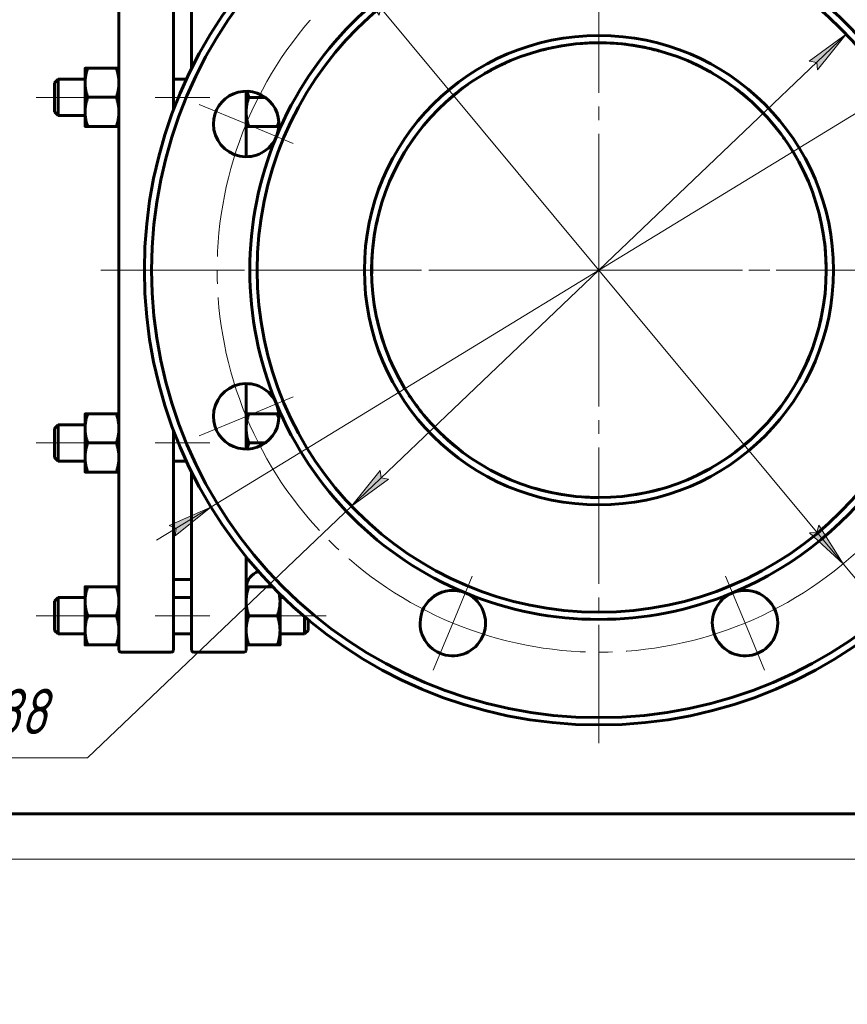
# Model space of a CAD drawing. Header units: millimetres. Extents: x 0 to 420, y -16 to 297.
# Tile 2 of 6: x 79 to 170, y -16 to 92. Entities that reach past the tile are written whole.
import ezdxf

# ---------------------------------------------------------------- set-up
doc = ezdxf.new("R2010")
doc.units = ezdxf.units.MM
for name, pattern in [('K5LT_AXLED', [19.5, 15, -1.5, 1.5, -1.5]), ('K5LT_BASIC', [0]), ('K5LT_THIN', [0])]:
    doc.linetypes.add(name, pattern=pattern)
doc.layers.add('Системный слой', color=7, linetype='Continuous')
doc.layers.add('Системный слой (1)', color=251, linetype='Continuous', true_color=0x6c6c6c)
doc.styles.add('KDIMTEXTSTYLE', font='GOST_AU.SHX', dxfattribs={"width": 0.96, "oblique": 15, "height": 5})
doc.styles.add('KTEXTSTYLE', font='GOST_AU.SHX', dxfattribs={"width": 0.96, "height": 5})
doc.dimstyles.new('KDIMSTYLE (0.40)', dxfattribs={"dimtxt": 5, "dimasz": 1, "dimexe": 2, "dimexo": 0, "dimgap": 1, "dimtad": 1, "dimlfac": 2.5, "dimtxsty": 'KDIMTEXTSTYLE', "dimsah": 1, "dimcen": 0, "dimdle": 1, "dimadec": 0, "dimazin": 0, "dimtfac": 0.667, "dimtmove": 0, "dimatfit": 3, "dimfxl": 1, "dimtvp": 1, "dimtolj": 1, "dimtzin": 0, "dimarcsym": 0})

# ---------------------------------------------------------------- blocks, each defined once
blk = doc.blocks.new('U24')
at = {"layer": 'Системный слой (1)', "linetype": 'K5LT_BASIC', "lineweight": 60}
for p, q in [((103.88, 84.44), (103.93, 84.22)), ((103.93, 84.22), (103.99, 84)), ((103.99, 84), (104.06, 83.77))]:
    blk.add_line(p, q, dxfattribs=at)
blk = doc.blocks.new('U25')
at = {"layer": 'Системный слой (1)', "linetype": 'K5LT_BASIC', "lineweight": 60}
for p, q in [((95.78, 106.57), (95.78, 82.37)), ((95.78, 47.17), (95.78, 22.97))]:
    blk.add_line(p, q, dxfattribs=at)
blk = doc.blocks.new('U26')
at = {"layer": 'Системный слой (1)', "linetype": 'K5LT_BASIC', "lineweight": 60}
for p, q in [((118.26, 70.56), (118.17, 70.16)), ((118.36, 70.96), (118.26, 70.56)), ((118.17, 70.16), (118.08, 69.76)), ((117.58, 65.18), (117.58, 65.15)), ((117.58, 65.15), (117.58, 65.12)), ((117.58, 65.12), (117.58, 65.09))]:
    blk.add_line(p, q, dxfattribs=at)
blk = doc.blocks.new('U29')
at = {"layer": 'Системный слой (1)', "linetype": 'K5LT_BASIC', "lineweight": 60}
for p, q in [((97.78, 86.97), (97.78, 106.57)), ((97.78, 22.97), (97.78, 42.56))]:
    blk.add_line(p, q, dxfattribs=at)
blk = doc.blocks.new('U30')
at = {"layer": 'Системный слой (1)', "linetype": 'K5LT_BASIC', "lineweight": 60}
for start, end in [(98.6675, 105.2546), (90, 94.7005), (113.518, 120.2118), (125.2035, 131.1571), (142.8086, 156.8363), (169.3212, 180.9209), (192.2406, 203.5738), (213.3077, 219.3789), (226.8591, 231.1756), (254.4712, 261.3768), (265.99, 270)]:
    blk.add_arc((142.58, 64.77), 25, start, end, dxfattribs=at)
blk = doc.blocks.new('U31')
at = {"layer": 'Системный слой (1)', "linetype": 'K5LT_BASIC', "lineweight": 60}
for p, q in [((117.58, 64.4), (117.58, 64.42)), ((117.58, 64.38), (117.58, 64.4)), ((117.58, 64.37), (117.58, 64.38)), ((118.21, 59.2), (118.15, 59.47)), ((118.27, 58.94), (118.21, 59.2)), ((118.33, 58.68), (118.27, 58.94))]:
    blk.add_line(p, q, dxfattribs=at)
blk = doc.blocks.new('U32')
at = {"layer": 'Системный слой (1)', "linetype": 'K5LT_BASIC', "lineweight": 60}
for p, q in [((148.38, 89.08), (148.67, 89.01)), ((148.67, 89.01), (148.97, 88.94)), ((148.97, 88.94), (149.25, 88.86))]:
    blk.add_line(p, q, dxfattribs=at)
blk = doc.blocks.new('U33')
at = {"layer": 'Системный слой (1)', "linetype": 'K5LT_BASIC', "lineweight": 60}
for p, q in [((103.78, 106.57), (103.78, 96.3)), ((103.78, 84.44), (103.78, 77.24)), ((103.78, 52.29), (103.78, 45.09)), ((103.78, 33.23), (103.78, 22.97))]:
    blk.add_line(p, q, dxfattribs=at)
blk = doc.blocks.new('U34')
at = {"layer": 'Системный слой (1)', "linetype": 'K5LT_BASIC', "lineweight": 60}
for p, q in [((148.38, 40.45), (148.68, 40.52)), ((148.68, 40.52), (148.98, 40.6)), ((148.98, 40.6), (149.27, 40.68))]:
    blk.add_line(p, q, dxfattribs=at)
blk = doc.blocks.new('U36')
at = {"layer": 'Системный слой (1)', "linetype": 'K5LT_BASIC', "lineweight": 60}
for p, q in [((89.78, 64.77), (89.78, 106.57)), ((89.78, 22.97), (89.78, 64.77))]:
    blk.add_line(p, q, dxfattribs=at)
blk = doc.blocks.new('U37')
at = {"layer": 'Системный слой (1)', "linetype": 'K5LT_BASIC', "lineweight": 60}
for start, end in [(74.7445, 90), (59.7912, 66.4822), (48.8431, 54.7963), (23.164, 37.1603), (0, 10.6795)]:
    blk.add_arc((142.58, 64.77), 25, start, end, dxfattribs=at)
blk = doc.blocks.new('U38')
at = {"layer": 'Системный слой (1)', "linetype": 'K5LT_BASIC', "lineweight": 60}
for p, q in [((148.42, 89.07), (148.05, 89.16)), ((148.79, 88.98), (148.42, 89.07)), ((149.16, 88.89), (148.79, 88.98))]:
    blk.add_line(p, q, dxfattribs=at)
blk = doc.blocks.new('U39')
at = {"layer": 'Системный слой (1)', "linetype": 'K5LT_BASIC', "lineweight": 60}
for p, q in [((153.89, 42.47), (154.16, 42.61)), ((154.16, 42.61), (154.44, 42.76)), ((154.44, 42.76), (154.71, 42.91))]:
    blk.add_line(p, q, dxfattribs=at)
blk = doc.blocks.new('U40')
at = {"layer": 'Системный слой (1)', "linetype": 'K5LT_BASIC', "lineweight": 60}
for p, q in [((121.91, 50.71), (121.69, 51.04)), ((122.13, 50.38), (121.91, 50.71)), ((122.36, 50.06), (122.13, 50.38))]:
    blk.add_line(p, q, dxfattribs=at)
blk = doc.blocks.new('U41')
at = {"layer": 'Системный слой (1)', "linetype": 'K5LT_BASIC', "lineweight": 60}
for start, end in [(359.0791, 0), (336.4256, 347.7598), (318.6651, 326.6923), (305.0273, 311.912), (294.7586, 299.0249), (278.6232, 285.5314)]:
    blk.add_arc((142.58, 64.77), 25, start, end, dxfattribs=at)
blk = doc.blocks.new('U42')
at = {"layer": 'Системный слой (1)', "linetype": 'K5LT_BASIC', "lineweight": 60}
for p, q in [((119.59, 74.6), (119.68, 74.8)), ((119.68, 74.8), (119.77, 75)), ((119.77, 75), (119.86, 75.2))]:
    blk.add_line(p, q, dxfattribs=at)
blk = doc.blocks.new('U49')
at = {"layer": 'Системный слой (1)', "linetype": 'K5LT_BASIC', "lineweight": 60}
for p, q in [((107.21, 80.57), (107.27, 80.75)), ((107.27, 80.75), (107.32, 80.93)), ((107.32, 80.93), (107.37, 81.1))]:
    blk.add_line(p, q, dxfattribs=at)
blk = doc.blocks.new('U50')
at = {"layer": 'Системный слой (1)', "linetype": 'K5LT_BASIC', "lineweight": 60}
for p, q in [((107.46, 28.94), (107.41, 29.22)), ((107.49, 28.65), (107.46, 28.94)), ((107.5, 28.37), (107.49, 28.65))]:
    blk.add_line(p, q, dxfattribs=at)
blk = doc.blocks.new('U52')
at = {"layer": 'Системный слой (1)', "linetype": 'K5LT_BASIC', "lineweight": 60}
for p, q in [((107.27, 48.79), (107.21, 48.97)), ((107.32, 48.61), (107.27, 48.79)), ((107.37, 48.44), (107.32, 48.61))]:
    blk.add_line(p, q, dxfattribs=at)
blk = doc.blocks.new('U53')
at = {"layer": 'Системный слой (1)', "linetype": 'K5LT_BASIC', "lineweight": 60}
for p, q in [((103.99, 45.54), (103.93, 45.31)), ((104.06, 45.77), (103.99, 45.54)), ((103.93, 45.31), (103.88, 45.1))]:
    blk.add_line(p, q, dxfattribs=at)
blk = doc.blocks.new('U54')
at = {"layer": 'Системный слой (1)', "linetype": 'K5LT_BASIC', "lineweight": 60}
for p, q in [((163.25, 50.71), (163.47, 51.04)), ((162.79, 50.06), (163.02, 50.38)), ((163.02, 50.38), (163.25, 50.71))]:
    blk.add_line(p, q, dxfattribs=at)
blk = doc.blocks.new('U55')
at = {"layer": 'Системный слой (1)', "linetype": 'K5LT_BASIC', "lineweight": 60}
for p, q in [((136.02, 40.64), (136.38, 40.55)), ((136.38, 40.55), (136.74, 40.46)), ((136.74, 40.46), (137.11, 40.37))]:
    blk.add_line(p, q, dxfattribs=at)
blk = doc.blocks.new('U56')
at = {"layer": 'Системный слой (1)', "linetype": 'K5LT_BASIC', "lineweight": 60}
for p, q in [((135.79, 40.71), (135.31, 40.85)), ((136.28, 40.57), (135.79, 40.71)), ((136.77, 40.45), (136.28, 40.57))]:
    blk.add_line(p, q, dxfattribs=at)
blk = doc.blocks.new('U57')
at = {"layer": 'Системный слой (1)', "linetype": 'K5LT_BASIC', "lineweight": 60}
for p, q in [((130.72, 86.77), (130.36, 86.58)), ((131.08, 86.97), (130.72, 86.77)), ((130.36, 86.58), (130, 86.37))]:
    blk.add_line(p, q, dxfattribs=at)
blk = doc.blocks.new('U58')
at = {"layer": 'Системный слой (1)', "linetype": 'K5LT_BASIC', "lineweight": 60}
for p, q in [((165.39, 75), (165.3, 75.2)), ((165.48, 74.8), (165.39, 75)), ((165.56, 74.6), (165.48, 74.8))]:
    blk.add_line(p, q, dxfattribs=at)
blk = doc.blocks.new('U59')
at = {"layer": 'Системный слой (1)', "linetype": 'K5LT_BASIC', "lineweight": 60}
for p, q in [((148.42, 40.46), (148.05, 40.37)), ((148.78, 40.55), (148.42, 40.46)), ((149.14, 40.64), (148.78, 40.55))]:
    blk.add_line(p, q, dxfattribs=at)
blk = doc.blocks.new('U60')
at = {"layer": 'Системный слой (1)', "linetype": 'K5LT_BASIC', "lineweight": 60}
for p, q in [((158.13, 84.34), (158.51, 84.04)), ((158.51, 84.04), (158.87, 83.73)), ((158.87, 83.73), (159.23, 83.42))]:
    blk.add_line(p, q, dxfattribs=at)
blk = doc.blocks.new('U61')
at = {"layer": 'Системный слой (1)', "linetype": 'K5LT_BASIC', "lineweight": 60}
for p, q in [((154.13, 42.6), (154.49, 42.79)), ((154.49, 42.79), (154.84, 42.98)), ((154.84, 42.98), (155.19, 43.18))]:
    blk.add_line(p, q, dxfattribs=at)
blk = doc.blocks.new('U62')
at = {"layer": 'Системный слой (1)', "linetype": 'K5LT_BASIC', "lineweight": 60}
for p, q in [((162.89, 79.35), (162.93, 79.28)), ((162.93, 79.28), (162.98, 79.22)), ((162.98, 79.22), (163.02, 79.16))]:
    blk.add_line(p, q, dxfattribs=at)
blk = doc.blocks.new('U63')
at = {"layer": 'Системный слой (1)', "linetype": 'K5LT_BASIC', "lineweight": 60}
for p, q in [((167.58, 64.4), (167.58, 64.42)), ((167.58, 64.38), (167.58, 64.4)), ((167.58, 64.37), (167.58, 64.38)), ((166.83, 58.68), (166.89, 58.94)), ((166.89, 58.94), (166.95, 59.2)), ((166.95, 59.2), (167.01, 59.47))]:
    blk.add_line(p, q, dxfattribs=at)
blk = doc.blocks.new('U64')
at = {"layer": 'Системный слой (1)', "linetype": 'K5LT_BASIC', "lineweight": 60}
for p, q in [((126.29, 83.73), (125.93, 83.42)), ((126.65, 84.04), (126.29, 83.73)), ((127.02, 84.34), (126.65, 84.04))]:
    blk.add_line(p, q, dxfattribs=at)
blk = doc.blocks.new('U65')
at = {"layer": 'Системный слой (1)', "linetype": 'K5LT_BASIC', "lineweight": 60}
for p, q in [((154.08, 86.97), (154.44, 86.77)), ((154.44, 86.77), (154.8, 86.58)), ((154.8, 86.58), (155.16, 86.37))]:
    blk.add_line(p, q, dxfattribs=at)
blk = doc.blocks.new('U66')
at = {"layer": 'Системный слой (1)', "linetype": 'K5LT_BASIC', "lineweight": 60}
for p, q in [((136, 88.89), (136.37, 88.98)), ((136.37, 88.98), (136.73, 89.07)), ((136.73, 89.07), (137.11, 89.16))]:
    blk.add_line(p, q, dxfattribs=at)
blk = doc.blocks.new('U67')
at = {"layer": 'Системный слой (1)', "linetype": 'K5LT_BASIC', "lineweight": 60}
for p, q in [((136.19, 88.94), (135.9, 88.86)), ((136.48, 89.01), (136.19, 88.94)), ((136.78, 89.08), (136.48, 89.01))]:
    blk.add_line(p, q, dxfattribs=at)
blk = doc.blocks.new('U68')
at = {"layer": 'Системный слой (1)', "linetype": 'K5LT_BASIC', "lineweight": 60}
for p, q in [((166.8, 70.96), (166.87, 70.68)), ((166.87, 70.68), (166.93, 70.4)), ((166.93, 70.4), (167, 70.13)), ((167.58, 65.18), (167.58, 65.15)), ((167.58, 65.15), (167.58, 65.12)), ((167.58, 65.12), (167.58, 65.09))]:
    blk.add_line(p, q, dxfattribs=at)
blk = doc.blocks.new('U69')
at = {"layer": 'Системный слой (1)', "linetype": 'K5LT_BASIC', "lineweight": 60}
for p, q in [((165.38, 54.51), (165.29, 54.31)), ((165.47, 54.72), (165.38, 54.51)), ((165.56, 54.92), (165.47, 54.72))]:
    blk.add_line(p, q, dxfattribs=at)
blk = doc.blocks.new('U70')
at = {"layer": 'Системный слой (1)', "linetype": 'K5LT_BASIC', "lineweight": 60}
for p, q in [((158.6, 45.58), (158.41, 45.42)), ((158.8, 45.75), (158.6, 45.58)), ((159, 45.92), (158.8, 45.75))]:
    blk.add_line(p, q, dxfattribs=at)
blk = doc.blocks.new('U71')
at = {"layer": 'Системный слой (1)', "linetype": 'K5LT_BASIC', "lineweight": 60}
for p, q in [((119.6, 54.92), (119.69, 54.72)), ((119.69, 54.72), (119.78, 54.51)), ((119.78, 54.51), (119.87, 54.31))]:
    blk.add_line(p, q, dxfattribs=at)
blk = doc.blocks.new('U72')
at = {"layer": 'Системный слой (1)', "linetype": 'K5LT_BASIC', "lineweight": 60}
for p, q in [((126.13, 83.59), (126.33, 83.77)), ((126.33, 83.77), (126.54, 83.95)), ((126.54, 83.95), (126.75, 84.12))]:
    blk.add_line(p, q, dxfattribs=at)
blk = doc.blocks.new('U73')
at = {"layer": 'Системный слой (1)', "linetype": 'K5LT_BASIC', "lineweight": 60}
for p, q in [((158.61, 83.95), (158.4, 84.12)), ((158.82, 83.77), (158.61, 83.95)), ((159.03, 83.59), (158.82, 83.77))]:
    blk.add_line(p, q, dxfattribs=at)
blk = doc.blocks.new('U74')
at = {"layer": 'Системный слой (1)', "linetype": 'K5LT_BASIC', "lineweight": 60}
for p, q in [((126.16, 45.92), (126.36, 45.75)), ((126.36, 45.75), (126.55, 45.58)), ((126.55, 45.58), (126.75, 45.42))]:
    blk.add_line(p, q, dxfattribs=at)
blk = doc.blocks.new('U75')
at = {"layer": 'Системный слой (1)', "linetype": 'K5LT_BASIC', "lineweight": 60}
for p, q in [((158.25, 45.29), (158.6, 45.58)), ((158.6, 45.58), (158.94, 45.87)), ((158.94, 45.87), (159.28, 46.16))]:
    blk.add_line(p, q, dxfattribs=at)
blk = doc.blocks.new('U76')
at = {"layer": 'Системный слой (1)', "linetype": 'K5LT_AXLED', "lineweight": 18}
for q in [(142.58, 116.77), (90.58, 64.77), (194.58, 64.77), (142.58, 12.77)]:
    blk.add_line((142.58, 64.77), q, dxfattribs=at)
blk = doc.blocks.new('D3')
at = {"layer": 'Системный слой (1)'}
for points in [[(166.63, 86.78), (169.79, 90.71), (165.72, 87.74), (166.54, 87.61)], [(115.36, 38.82), (119.44, 41.8), (118.62, 41.93), (118.53, 42.75)]]:
    blk.add_hatch(color=256, dxfattribs=at).paths.add_polyline_path(points)
at = {"layer": 'Системный слой (1)', "linetype": 'K5LT_THIN', "lineweight": 18}
for p, q in [((169.79, 90.71), (115.36, 38.82)), ((165.72, 87.74), (169.79, 90.71)), ((169.79, 90.71), (166.63, 86.78)), ((166.54, 87.61), (165.72, 87.74)), ((166.63, 86.78), (166.54, 87.61)), ((115.36, 38.82), (118.53, 42.75)), ((118.53, 42.75), (118.62, 41.93)), ((119.44, 41.8), (115.36, 38.82)), ((118.62, 41.93), (119.44, 41.8)), ((115.36, 38.82), (86.34, 11.16)), ((86.34, 11.16), (68.75, 11.16))]:
    blk.add_line(p, q, dxfattribs=at)
blk.add_wipeout([(70.75, 12.16), (70.75, 19.55), (83.8, 19.55), (83.8, 12.16)]).dxf.layer = 'Системный слой (1)'
at = {"layer": 'Системный слой (1)', "char_height": 5, "attachment_point": 1, "style": 'KTEXTSTYLE'}
for s, insert in [('\\H5.0;\\W1.000;\\Q15;\\Q15;\\W0.960;∅', (70.75, 18.75)), ('\\H5.0;\\W1.000;\\Q15;\\Q15;\\W0.960;188', (74.06, 18.75))]:
    blk.add_mtext(s, dxfattribs=dict(at, insert=insert))
blk = doc.blocks.new('KDIMARROW_01')
at = {"layer": 'Системный слой'}
blk.add_hatch(color=0, dxfattribs=at).paths.add_polyline_path([(-5, -0.66), (0, 0), (-5, 0.66), (-4.5, 0)])
at = {"layer": 'Системный слой', "color": 0, "linetype": 'K5LT_THIN', "lineweight": 18}
for p, q in [((-4.5, 0), (-5, 0.66)), ((-5, 0.66), (0, 0)), ((0, 0), (-5, -0.66)), ((-5, -0.66), (-4.5, 0))]:
    blk.add_line(p, q, dxfattribs=at)
at = {"layer": 'Системный слой (1)', "color": 0, "linetype": 'K5LT_THIN', "lineweight": 18}
blk.add_line((315.21, 208.09), (314.81, 208.09), dxfattribs=at)
blk = doc.blocks.new('D4')
at = {"layer": 'Системный слой (1)'}
for points in [[(189.1, 93.16), (189.87, 92.86), (185.26, 90.82), (189.18, 93.98)], [(95.97, 35.55), (99.9, 38.72), (95.29, 36.68), (96.06, 36.38)]]:
    blk.add_hatch(color=256, dxfattribs=at).paths.add_polyline_path(points)
at = {"layer": 'Системный слой (1)', "linetype": 'K5LT_THIN', "lineweight": 18}
for p, q in [((185.26, 90.82), (211.61, 106.9)), ((211.61, 106.9), (229.86, 106.9)), ((185.26, 90.82), (191.23, 94.46)), ((189.18, 93.98), (185.26, 90.82)), ((189.1, 93.16), (189.18, 93.98)), ((189.87, 92.86), (189.1, 93.16)), ((185.26, 90.82), (189.87, 92.86)), ((99.9, 38.72), (185.26, 90.82)), ((99.9, 38.72), (93.92, 35.07)), ((99.9, 38.72), (95.29, 36.68)), ((95.97, 35.55), (99.9, 38.72)), ((95.29, 36.68), (96.06, 36.38)), ((96.06, 36.38), (95.97, 35.55))]:
    blk.add_line(p, q, dxfattribs=at)
blk.add_wipeout([(213.61, 107.9), (213.61, 115.28), (227.29, 115.28), (227.29, 107.9)]).dxf.layer = 'Системный слой (1)'
at = {"layer": 'Системный слой (1)', "char_height": 5, "attachment_point": 1, "style": 'KTEXTSTYLE'}
for s, insert in [('\\H5.0;\\W1.000;\\Q15;\\Q15;\\W0.960;∅', (213.61, 114.48)), ('\\H5.0;\\W1.000;\\Q15;\\Q15;\\W0.960;250', (216.91, 114.48))]:
    blk.add_mtext(s, dxfattribs=dict(at, insert=insert))
blk = doc.blocks.new('KDIMARROW_02')
at = {"layer": 'Системный слой'}
blk.add_hatch(color=0, dxfattribs=at).paths.add_polyline_path([(4.5, 0), (5, 0.66), (0, 0), (5, -0.66)])
at = {"layer": 'Системный слой', "color": 0, "linetype": 'K5LT_THIN', "lineweight": 18}
for p, q in [((5, 0.66), (0, 0)), ((0, 0), (5, -0.66)), ((0, 0), (7, 0)), ((4.5, 0), (5, 0.66)), ((5, -0.66), (4.5, 0))]:
    blk.add_line(p, q, dxfattribs=at)
at = {"layer": 'Системный слой (1)', "color": 0, "linetype": 'K5LT_THIN', "lineweight": 18}
blk.add_line((315.21, 208.09), (314.81, 208.09), dxfattribs=at)
blk = doc.blocks.new('U77')
at = {"layer": 'Системный слой (1)', "linetype": 'K5LT_AXLED', "lineweight": 18}
for p, q in [((126.51, 103.57), (124.36, 108.74)), ((158.65, 103.57), (160.79, 108.74)), ((128.65, 98.4), (126.51, 103.57)), ((156.51, 98.4), (158.65, 103.57)), ((103.78, 80.84), (98.6, 82.98)), ((181.38, 80.84), (186.56, 82.98)), ((108.95, 78.7), (103.78, 80.84)), ((176.21, 78.7), (181.38, 80.84)), ((108.95, 50.84), (103.78, 48.69)), ((176.21, 50.84), (181.38, 48.69)), ((103.78, 48.69), (98.6, 46.55)), ((181.38, 48.69), (186.56, 46.55)), ((128.65, 31.14), (126.51, 25.96)), ((156.51, 31.14), (158.65, 25.96)), ((126.51, 25.96), (124.36, 20.79)), ((158.65, 25.96), (160.79, 20.79))]:
    blk.add_line(p, q, dxfattribs=at)
for start, end in [(67.5, 112.5), (112.5, 157.5), (22.5, 67.5), (157.5, 202.5), (337.5, 22.5), (202.5, 247.5), (292.5, 337.5), (247.5, 292.5)]:
    blk.add_arc((142.58, 64.77), 42, start, end, dxfattribs=at)
blk = doc.blocks.new('D5')
at = {"layer": 'Системный слой (1)'}
for points in [[(119.42, 93.63), (115.72, 97.05), (118.41, 92.79), (118.59, 93.59)], [(169.44, 32.48), (166.75, 36.75), (166.56, 35.94), (165.74, 35.9)]]:
    blk.add_hatch(color=256, dxfattribs=at).paths.add_polyline_path(points)
at = {"layer": 'Системный слой (1)', "linetype": 'K5LT_THIN', "lineweight": 18}
for p, q in [((115.72, 97.05), (119.42, 93.63)), ((118.41, 92.79), (115.72, 97.05)), ((115.72, 97.05), (169.44, 32.48)), ((118.59, 93.59), (118.41, 92.79)), ((119.42, 93.63), (118.59, 93.59)), ((165.74, 35.9), (166.56, 35.94)), ((169.44, 32.48), (165.74, 35.9)), ((166.56, 35.94), (166.75, 36.75)), ((166.75, 36.75), (169.44, 32.48)), ((169.44, 32.48), (187.18, 11.16)), ((187.18, 11.16), (204.77, 11.16))]:
    blk.add_line(p, q, dxfattribs=at)
blk.add_wipeout([(189.18, 12.16), (189.18, 19.55), (202.23, 19.55), (202.23, 12.16)]).dxf.layer = 'Системный слой (1)'
at = {"layer": 'Системный слой (1)', "char_height": 5, "attachment_point": 1, "style": 'KTEXTSTYLE'}
for s, insert in [('\\H5.0;\\W1.000;\\Q15;\\Q15;\\W0.960;∅', (189.18, 18.75)), ('\\H5.0;\\W1.000;\\Q15;\\Q15;\\W0.960;210', (192.49, 18.75))]:
    blk.add_mtext(s, dxfattribs=dict(at, insert=insert))
blk = doc.blocks.new('U90')
at = {"linetype": 'K5LT_BASIC', "lineweight": 60}
blk.add_line((415, 5), (20, 5), dxfattribs=at)
at = {"linetype": 'K5LT_THIN', "lineweight": 18}
blk.add_line((420, 0), (0, 0), dxfattribs=at)

msp = doc.modelspace()

# ---------------------------------------------------------------- linework, layer by layer
at = {"layer": 'Системный слой (1)', "linetype": 'K5LT_BASIC', "lineweight": 60}
for p, q in [((86.0586, 85.3701), (86.0586, 86.9677)), ((86.3444, 86.9693), (89.4928, 86.9693)), ((82.6786, 85.3677), (83.0786, 85.7677)), ((83.0786, 85.7677), (83.0786, 83.7677)), ((83.0786, 85.7677), (86.0586, 85.7677)), ((95.7786, 85.7677), (97.2024, 85.7677)), ((82.6786, 82.1677), (82.6786, 85.3677)), ((86.0586, 82.1701), (86.0586, 85.3701)), ((83.0786, 83.7677), (83.0786, 81.7677)), ((86.3444, 83.7709), (89.4928, 83.7709)), ((104.0644, 83.7699), (105.8681, 83.7699)), ((82.6786, 82.1677), (83.0786, 81.7677)), ((83.0786, 81.7677), (86.0586, 81.7677)), ((86.0586, 80.5677), (86.0586, 82.1701)), ((86.0586, 80.5677), (86.0586, 80.5677)), ((86.3444, 80.5693), (89.4928, 80.5693)), ((86.3444, 80.5661), (89.4928, 80.5661)), ((104.0644, 80.5688), (107.2128, 80.5688)), ((104.0644, 80.5666), (107.2128, 80.5666)), ((107.3654, 80.5684), (107.2128, 80.5688)), ((107.2128, 80.5666), (107.3653, 80.5669)), ((86.0586, 47.3701), (86.0586, 48.9677)), ((86.3444, 48.9693), (89.4928, 48.9693)), ((104.0644, 48.9688), (107.2128, 48.9688)), ((107.2128, 48.9688), (107.3653, 48.9684)), ((82.6786, 47.3677), (83.0786, 47.7677)), ((83.0786, 47.7677), (86.0586, 47.7677)), ((83.0786, 47.7677), (83.0786, 45.7677)), ((82.6786, 44.1677), (82.6786, 47.3677)), ((86.0586, 44.1701), (86.0586, 47.3701)), ((83.0786, 45.7677), (83.0786, 43.7677)), ((86.3444, 45.7709), (89.4928, 45.7709)), ((104.0644, 45.7699), (105.8742, 45.7699)), ((82.6786, 44.1677), (83.0786, 43.7677)), ((83.0786, 43.7677), (86.0586, 43.7677)), ((86.0586, 42.5677), (86.0586, 44.1701)), ((95.7786, 43.7677), (97.2024, 43.7677)), ((86.0586, 42.5677), (86.0586, 42.5677)), ((86.3444, 42.5693), (89.4928, 42.5693)), ((86.3444, 42.5661), (89.4928, 42.5661)), ((95.7786, 30.7677), (97.7786, 30.7677)), ((86.0586, 28.3701), (86.0586, 29.9677)), ((86.3444, 29.9693), (89.4928, 29.9693)), ((104.0644, 29.9688), (106.6755, 29.9688)), ((82.6786, 28.3677), (83.0786, 28.7677)), ((82.6786, 25.1677), (82.6786, 28.3677)), ((83.0786, 28.7677), (83.0786, 26.7677)), ((83.0786, 28.7677), (86.0586, 28.7677)), ((86.0586, 25.1701), (86.0586, 28.3701)), ((95.7786, 28.7677), (97.7786, 28.7677)), ((107.4986, 29.1391), (107.4986, 28.3693)), ((107.4986, 28.7677), (107.8799, 28.7677)), ((107.4986, 28.3693), (107.4986, 25.1693)), ((83.0786, 26.7677), (83.0786, 24.7677)), ((86.3444, 26.7709), (89.4928, 26.7709)), ((104.0644, 26.7699), (107.2128, 26.7699)), ((110.1786, 24.7677), (110.1786, 26.6856)), ((110.5786, 26.3489), (110.5786, 25.1677)), ((82.6786, 25.1677), (83.0786, 24.7677)), ((86.0586, 23.5677), (86.0586, 25.1701)), ((107.4986, 25.1693), (107.4986, 23.5677)), ((110.5786, 25.1677), (110.1786, 24.7677)), ((83.0786, 24.7677), (86.0586, 24.7677)), ((95.7786, 24.7677), (97.7786, 24.7677)), ((107.4986, 24.7677), (110.1786, 24.7677)), ((86.0586, 23.5677), (86.0586, 23.5677)), ((86.3444, 23.5693), (89.4928, 23.5693)), ((86.3444, 23.5661), (89.4928, 23.5661)), ((89.9786, 22.7677), (95.5786, 22.7677)), ((103.5786, 22.7677), (97.9786, 22.7677)), ((104.0644, 23.5688), (107.2128, 23.5688)), ((104.0644, 23.5666), (107.2128, 23.5666))]:
    msp.add_line(p, q, dxfattribs=at)
at = {"layer": 'Системный слой (1)', "linetype": 'K5LT_AXLED', "lineweight": 18}
for p, q in [((88.0586, 83.7677), (80.6786, 83.7677)), ((99.7786, 83.7677), (93.7786, 83.7677)), ((197.3786, 64.7677), (87.7786, 64.7677)), ((88.0586, 45.7677), (80.6786, 45.7677)), ((99.7786, 45.7677), (93.7786, 45.7677)), ((88.0586, 26.7677), (80.6786, 26.7677)), ((99.7786, 26.7677), (93.7786, 26.7677)), ((112.5786, 26.7677), (105.4986, 26.7677))]:
    msp.add_line(p, q, dxfattribs=at)
at = {"layer": 'Системный слой (1)', "linetype": 'K5LT_BASIC', "lineweight": 60}
for radius in [49.2, 37.6, 25.8, 25]:
    msp.add_circle((142.5786, 64.7677), radius, dxfattribs=at)
for centre, radius, start, end in [((142.5786, 64.7677), 50, 0, 180), ((142.5786, 64.7677), 38.4, 112.5, 157.5), ((142.5786, 64.7677), 38.4, 22.5, 67.5), ((103.7757, 80.8404), 3.6, 337.5, 180), ((103.7757, 80.8404), 3.6, 180, 337.5), ((142.5786, 64.7677), 38.4, 157.5, 202.5), ((142.5786, 64.7677), 50, 180, 0), ((142.5786, 64.7677), 38.4, 292.5, 0), ((103.7757, 48.695), 3.6, 22.5, 180), ((103.7757, 48.695), 3.6, 180, 22.5), ((142.5786, 64.7677), 38.4, 202.5, 247.5), ((105.7786, 29.7677), 2, 109.374356, 174.255118), ((126.5059, 25.9647), 3.6, 67.5, 180), ((126.5059, 25.9647), 3.6, 180, 67.5), ((142.5786, 64.7677), 38.4, 247.5, 292.5), ((158.6513, 25.9647), 3.6, 112.5, 0), ((158.6513, 25.9647), 3.6, 0, 112.5), ((89.9786, 22.9677), 0.2, 180, 270), ((95.5786, 22.9677), 0.2, 270, 0), ((97.9786, 22.9677), 0.2, 180, 270), ((103.5786, 22.9677), 0.2, 270, 0)]:
    msp.add_arc(centre, radius, start, end, dxfattribs=at)
for points, weights in [([(86.0586, 86.9677), (86.0591, 86.9684), (86.3444, 86.9693)], [1.00011872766, 1.03789539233, 1]), ([(86.3444, 86.9693), (86.0586, 86.1123), (86.0586, 85.3701)], [1, 1.0379548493, 1]), ([(89.7786, 85.3701), (89.7786, 86.1123), (89.4928, 86.9693)], [1, 1.0379548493, 1]), ([(89.4928, 86.9693), (89.7786, 86.9684), (89.7786, 86.9677)], [1, 1.0379548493, 1]), ([(86.0586, 85.3701), (86.0586, 84.6279), (86.3444, 83.7709)], [1, 1.0379548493, 1]), ([(89.4928, 83.7709), (89.7786, 84.6279), (89.7786, 85.3701)], [1, 1.0379548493, 1]), ([(86.3444, 83.7709), (86.0586, 82.913), (86.0586, 82.1701)], [1, 1.0379548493, 1]), ([(89.7786, 82.1701), (89.7786, 82.913), (89.4928, 83.7709)], [1, 1.0379548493, 1]), ([(104.0644, 83.7699), (103.7786, 82.9121), (103.7786, 82.1693)], [1, 1.0379548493, 1]), ([(86.0586, 82.1701), (86.0586, 81.4271), (86.3444, 80.5693)], [1, 1.0379548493, 1]), ([(89.4928, 80.5693), (89.7786, 81.4271), (89.7786, 82.1701)], [1, 1.0379548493, 1]), ([(103.7786, 82.1693), (103.7786, 81.4265), (104.0644, 80.5688)], [1, 1.0379548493, 1]), ([(86.3444, 80.5693), (86.0586, 80.5684), (86.0586, 80.5677)], [1, 1.0379548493, 1]), ([(86.0586, 80.5677), (86.0586, 80.5669), (86.3444, 80.5661)], [1, 1.0379548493, 1]), ([(89.7786, 80.5677), (89.7786, 80.5684), (89.4928, 80.5693)], [1, 1.0379548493, 1]), ([(89.4928, 80.5661), (89.7786, 80.5669), (89.7786, 80.5677)], [1, 1.0379548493, 1]), ([(104.0644, 80.5688), (103.7786, 80.5682), (103.7786, 80.5677)], [1, 1.0379548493, 1]), ([(103.7786, 80.5677), (103.7786, 80.5672), (104.0644, 80.5666)], [1, 1.0379548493, 1]), ([(86.0586, 48.9677), (86.0591, 48.9684), (86.3444, 48.9693)], [1.00011872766, 1.03789539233, 1]), ([(86.3444, 48.9693), (86.0586, 48.1123), (86.0586, 47.3701)], [1, 1.0379548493, 1]), ([(89.7786, 47.3701), (89.7786, 48.1123), (89.4928, 48.9693)], [1, 1.0379548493, 1]), ([(89.4928, 48.9693), (89.7786, 48.9684), (89.7786, 48.9677)], [1, 1.0379548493, 1]), ([(103.7786, 48.9677), (103.7789, 48.9682), (104.0644, 48.9688)], [1.00008146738, 1.0379140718, 1]), ([(104.0644, 48.9688), (103.7786, 48.1116), (103.7786, 47.3693)], [1, 1.0379548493, 1]), ([(86.0586, 47.3701), (86.0586, 46.6279), (86.3444, 45.7709)], [1, 1.0379548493, 1]), ([(89.4928, 45.7709), (89.7786, 46.6279), (89.7786, 47.3701)], [1, 1.0379548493, 1]), ([(103.7786, 47.3693), (103.7786, 46.627), (104.0644, 45.7699)], [1, 1.0379548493, 1]), ([(86.3444, 45.7709), (86.0586, 44.913), (86.0586, 44.1701)], [1, 1.0379548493, 1]), ([(89.7786, 44.1701), (89.7786, 44.913), (89.4928, 45.7709)], [1, 1.0379548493, 1]), ([(86.0586, 44.1701), (86.0586, 43.4271), (86.3444, 42.5693)], [1, 1.0379548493, 1]), ([(89.4928, 42.5693), (89.7786, 43.4271), (89.7786, 44.1701)], [1, 1.0379548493, 1]), ([(86.3444, 42.5693), (86.0586, 42.5684), (86.0586, 42.5677)], [1, 1.0379548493, 1]), ([(86.0586, 42.5677), (86.0586, 42.5669), (86.3444, 42.5661)], [1, 1.0379548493, 1]), ([(89.7786, 42.5677), (89.7786, 42.5684), (89.4928, 42.5693)], [1, 1.0379548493, 1]), ([(89.4928, 42.5661), (89.7786, 42.5669), (89.7786, 42.5677)], [1, 1.0379548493, 1]), ([(86.0586, 29.9677), (86.0586, 29.9684), (86.3444, 29.9693)], [1, 1.0379548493, 1]), ([(86.3444, 29.9693), (86.0586, 29.1123), (86.0586, 28.3701)], [1, 1.0379548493, 1]), ([(89.7786, 28.3701), (89.7786, 29.1123), (89.4928, 29.9693)], [1, 1.0379548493, 1]), ([(89.4928, 29.9693), (89.7786, 29.9684), (89.7786, 29.9677)], [1, 1.0379548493, 1]), ([(104.0644, 29.9688), (103.7786, 29.1116), (103.7786, 28.3693)], [1, 1.0379548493, 1]), ([(86.0586, 28.3701), (86.0586, 27.6279), (86.3444, 26.7709)], [1, 1.0379548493, 1]), ([(89.4928, 26.7709), (89.7786, 27.6279), (89.7786, 28.3701)], [1, 1.0379548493, 1]), ([(103.7786, 28.3693), (103.7786, 27.627), (104.0644, 26.7699)], [1, 1.0379548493, 1]), ([(107.2128, 26.7699), (107.4986, 27.627), (107.4986, 28.3693)], [1, 1.0379548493, 1]), ([(86.3444, 26.7709), (86.0586, 25.913), (86.0586, 25.1701)], [1, 1.0379548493, 1]), ([(89.7786, 25.1701), (89.7786, 25.913), (89.4928, 26.7709)], [1, 1.0379548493, 1]), ([(104.0644, 26.7699), (103.7786, 25.9121), (103.7786, 25.1693)], [1, 1.0379548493, 1]), ([(107.4986, 25.1693), (107.4986, 25.9121), (107.2128, 26.7699)], [1, 1.0379548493, 1]), ([(86.0586, 25.1701), (86.0586, 24.4271), (86.3444, 23.5693)], [1, 1.0379548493, 1]), ([(89.4928, 23.5693), (89.7786, 24.4271), (89.7786, 25.1701)], [1, 1.0379548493, 1]), ([(103.7786, 25.1693), (103.7786, 24.4265), (104.0644, 23.5688)], [1, 1.0379548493, 1]), ([(107.2128, 23.5688), (107.4986, 24.4265), (107.4986, 25.1693)], [1, 1.0379548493, 1]), ([(86.3444, 23.5693), (86.0586, 23.5684), (86.0586, 23.5677)], [1, 1.0379548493, 1]), ([(86.0586, 23.5677), (86.0586, 23.5669), (86.3444, 23.5661)], [1, 1.0379548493, 1]), ([(89.7786, 23.5677), (89.7786, 23.5684), (89.4928, 23.5693)], [1, 1.0379548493, 1]), ([(89.4928, 23.5661), (89.7786, 23.5669), (89.7786, 23.5677)], [1, 1.0379548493, 1]), ([(104.0644, 23.5688), (103.7786, 23.5682), (103.7786, 23.5677)], [1, 1.0379548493, 1]), ([(103.7786, 23.5677), (103.7786, 23.5672), (104.0644, 23.5666)], [1, 1.0379548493, 1]), ([(107.4986, 23.5677), (107.4986, 23.5682), (107.2128, 23.5688)], [1, 1.0379548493, 1]), ([(107.2128, 23.5666), (107.4986, 23.5672), (107.4986, 23.5677)], [1, 1.0379548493, 1])]:
    msp.add_rational_spline(points, weights, degree=2, dxfattribs=at)
for points, knots in [([(126.9053, 45.2912), (126.8077, 45.3697), (126.7106, 45.449), (126.5176, 45.6092), (126.4216, 45.69), (126.2308, 45.8532), (126.1359, 45.9355), (125.9474, 46.1017), (125.8537, 46.1856), (125.6674, 46.3549), (125.5749, 46.4402), (125.483, 46.5264)], [0, 0, 0, 0, 3.22628083, 3.22628083, 6.45256166, 6.45256166, 9.67884248, 9.67884248, 12.90512331, 12.90512331, 16.13140414, 16.13140414, 16.13140414, 16.13140414]), ([(103.7786, 29.784), (103.7786, 29.8219), (103.7804, 29.8698), (103.7847, 29.9308), (103.7872, 29.9558), (103.7885, 29.9679)], [0, 0, 0, 0, 2.68272915, 3.73568484, 6, 6, 6, 6]), ([(103.7885, 29.9679), (103.8007, 29.968), (103.8336, 29.9682), (103.9193, 29.9684), (103.9907, 29.9686), (104.0521, 29.9687), (104.0644, 29.9688)], [0, 0, 0, 0, 3.01607791, 4.22368249, 6.46400148, 7, 7, 7, 7])]:
    msp.add_open_spline(points, degree=3, knots=knots, dxfattribs=at)

# ---------------------------------------------------------------- block references
at = {"layer": 'Системный слой (1)'}
for name in ['U76', 'U36', 'U25', 'U29', 'U33', 'U30', 'U67', 'U66', 'U37', 'U38', 'U32', 'U57', 'U65', 'U24', 'U64', 'U72', 'U60', 'U73', 'U49', 'U62', 'U42', 'U58', 'U26', 'U68', 'U31', 'U41', 'U63', 'U71', 'U69', 'U40', 'U54', 'U52', 'U53', 'U74', 'U75', 'U70', 'U39', 'U61', 'U56', 'U55', 'U59', 'U34', 'U50']:
    msp.add_blockref(name, (0, 0), dxfattribs=at)

# ---------------------------------------------------------------- next in the draw order: dimensions: what is measured, and where the dimension line sits
dim = msp.add_diameter_dim_2p(p1=(210.6189, 129.6254), p2=(74.5384, -0.09), dimstyle='KDIMSTYLE (0.40)', override={"dimtih": 1, "dimtoh": 1, "dimpost": '\\H5.0;\\W0.960;\\Q15;<>', "dimblk1": 'KDIMARROW_01', "dimblk2": 'KDIMARROW_01', "dimtol": 1, "dimtp": 0, "dimtm": 0, "dimtdec": 5, "dimtmove": 1, "dimatfit": 2, "dimtolj": 1}, dxfattribs=at)
dim.commit()
dim.dimension.update_dxf_attribs({"geometry": 'D3', "text_midpoint": (84.3444, 11.1638), "dimtype": 163})

# ---------------------------------------------------------------- next in the draw order: dimensions: what is measured, and where the dimension line sits
dim = msp.add_diameter_dim_2p(p1=(35.8813, -0.3528), p2=(249.276, 129.8881), dimstyle='KDIMSTYLE (0.40)', override={"dimtih": 1, "dimtoh": 1, "dimpost": '\\H5.0;\\W0.960;\\Q15;<>', "dimblk1": 'KDIMARROW_02', "dimblk2": 'KDIMARROW_02', "dimtol": 1, "dimtp": 0, "dimtm": 0, "dimtdec": 5, "dimtmove": 1, "dimatfit": 2, "dimtolj": 1}, dxfattribs=at)
dim.commit()
dim.dimension.update_dxf_attribs({"geometry": 'D4', "text_midpoint": (213.6052, 106.8966), "dimtype": 163})

# ---------------------------------------------------------------- next in the draw order: block references
msp.add_blockref('U77', (0, 0), dxfattribs=at)

# ---------------------------------------------------------------- next in the draw order: dimensions: what is measured, and where the dimension line sits
dim = msp.add_diameter_dim_2p(p1=(75.4214, 145.4826), p2=(209.7359, -15.9473), dimstyle='KDIMSTYLE (0.40)', override={"dimtih": 1, "dimtoh": 1, "dimpost": '\\H5.0;\\W0.960;\\Q15;<>', "dimblk1": 'KDIMARROW_01', "dimblk2": 'KDIMARROW_01', "dimtol": 1, "dimtp": 0, "dimtm": 0, "dimtdec": 5, "dimtmove": 1, "dimatfit": 2, "dimtolj": 1}, dxfattribs=at)
dim.commit()
dim.dimension.update_dxf_attribs({"geometry": 'D5', "text_midpoint": (189.1786, 11.1638), "dimtype": 163})

# ---------------------------------------------------------------- next in the draw order: block references
msp.add_blockref('U90', (0, 0))

doc.saveas('drawing.dxf')
